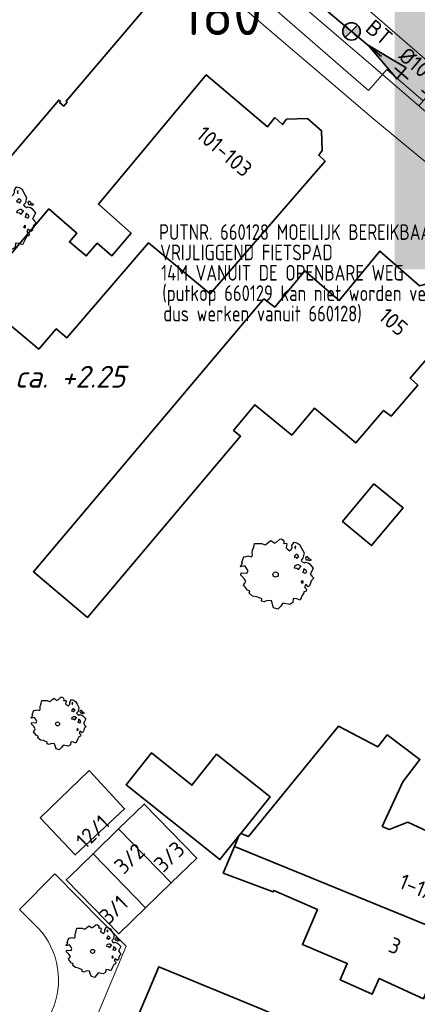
# Model space of a CAD drawing. Header units: metres. Extents: x 152391 to 157968, y 462336 to 467280.
# Tile 30 of 256: x 154865 to 154899, y 462645 to 462729. Entities that reach past the tile are written whole.
import ezdxf
from ezdxf.enums import TextEntityAlignment as Align

# ---------------------------------------------------------------- set-up
doc = ezdxf.new("R2010")
doc.units = ezdxf.units.M
doc.header["$LTSCALE"] = 0.75
doc.linetypes.add('RI-GWA_BETON', pattern=[22, 16, -2, 2, -2])
doc.layers.get('0').update_dxf_attribs({"lineweight": 25})
doc.layers.get('defpoints').update_dxf_attribs({"lineweight": 25})
for name, color, linetype, lineweight in [('B-GV-GR-BOOM-S', 252, 'Continuous', 25), ('B-WE-OG-BEBOUWING-GV', 6, 'Continuous', 35), ('B-WE-OG-BEBOUWING-T18', 1, 'Continuous', 18), ('B-WE-VH-VERHARDING_BETONSTRAATSTEEN-GV', 251, 'Continuous', 18), ('B-WE-VH-VERHARDING_STRAATBAKSTEEN-GV', 251, 'Continuous', 18), ('B-WE-VH-VERHARDING_TEGEL-GV', 251, 'Continuous', 18), ('N-OI-RI-BIJZONDERDERHEDEN-T18', 134, 'Continuous', 18), ('N-OI-RI-GWA_STROOMRICHTING-S @ 0.75', 14, 'Continuous', 35), ('N-OI-RI-GWA_TRANSPORTLEIDING_BETON_1000-G', 14, 'RI-GWA_BETON', 35), ('N-OI-RI-T50', 130, 'Continuous', 50), ('N-OI-WH-T25', 2, 'Continuous', 25)]:
    doc.layers.add(name, color=color, linetype=linetype, lineweight=lineweight)
doc.layers.add('N-OI-RI-VRIJVERVAL_HULPSTUK-S', color=210, linetype='Continuous', lineweight=35, plot=False)
doc.layers.add('X-XX-AL-TEKENBLAD_HULPLIJN-G', color=7, linetype='Continuous', lineweight=18, plot=False)
doc.styles.add('ARIAL', font='arialbd.ttf')
doc.styles.add('NLCS-ISO', font='isocpeur.ttf')
doc.styles.add('NLCS-ISO-M500-T18_CURSIEF', font='NLCS-ISO.ttf', dxfattribs={"oblique": 15, "height": 0.9})
doc.styles.add('NLCS-ISO-M750-T18', font='NLCS-ISO.ttf', dxfattribs={"height": 1.35})
doc.styles.add('NLCS-ISO-M750-T18_CURSIEF', font='NLCS-ISO.ttf', dxfattribs={"oblique": 15, "height": 1.35})
doc.styles.add('NLCS-ISO-M750-T50', font='NLCS-ISO.ttf', dxfattribs={"height": 3.75})

# ---------------------------------------------------------------- blocks, each defined once
blk = doc.blocks.new('*U11')
at = {"ltscale": 0.1}
blk.add_hatch(color=256, dxfattribs=at).paths.add_polyline_path([(-2.5, 0), (2.5, -0.83), (2.5, 0.83)])
at = {"ltscale": 0.1, "flags": 128}
blk.add_lwpolyline([(-2.5, 0), (2.5, -0.83), (2.5, 0.83)], close=True, dxfattribs=at)
at = {"ltscale": 0.1, "style": 'NLCS-ISO'}
for tag, p in [('BOBL', (-29.16, 0)), ('MAT', (-1, 0.5))]:
    blk.add_attdef(tag, text='', height=1.8, dxfattribs=at).set_placement(p, align=Align.BOTTOM_RIGHT)
for tag, p in [('DIA', (1, 0.5)), ('BOBR', (28.21, -0.01))]:
    blk.add_attdef(tag, text='', height=1.8, dxfattribs=at).set_placement(p, align=Align.BOTTOM_LEFT)
at = {"layer": 'defpoints', "ltscale": 0.1, "style": 'NLCS-ISO', "flags": 1}
blk.add_attdef('JVA', text='', height=1.8, dxfattribs=at).set_placement((0, -1), align=Align.TOP_CENTER)
blk = doc.blocks.new('SRI-HULP')
h = blk.add_hatch(color=256)
h.dxf.hatch_style = 1
h.paths.add_polyline_path([(-0.71, 0.71, 0.198912), (-1, 0, 0.198912), (-0.71, -0.71), (0, 0)])
h = blk.add_hatch(color=256)
h.dxf.hatch_style = 1
h.paths.add_polyline_path([(1, 0, 0.198912), (0.71, 0.71), (0, 0), (0.71, -0.71, 0.198912)])
for p, q in [((-0.71, 0.71), (0.71, -0.71)), ((-0.71, -0.71), (0.71, 0.71))]:
    blk.add_line(p, q)
blk.add_circle((0, 0), 1)
blk = doc.blocks.new('SGR-BOOM_31_50')
at = {"linetype": 'Continuous'}
for p, q in [((-1.479, 1.582), (-1.402, 1.78)), ((-1.402, 1.78), (-1.355, 1.999)), ((-1.355, 1.999), (-0.89, 1.999)), ((-0.89, 1.999), (-0.688, 1.911)), ((-0.688, 1.911), (-0.626, 1.933)), ((-0.626, 1.933), (-0.487, 2.064)), ((-0.487, 2.064), (-0.301, 2.196)), ((-0.301, 2.196), (-0.177, 2.108)), ((-0.177, 2.108), (-0.084, 2.02)), ((-0.084, 2.02), (0.087, 2.108)), ((0.087, 2.108), (0.273, 2.283)), ((0.273, 2.283), (0.351, 2.305)), ((0.351, 2.305), (0.444, 2.261)), ((0.444, 2.261), (0.521, 2.196)), ((0.537, 2.042), (0.506, 1.999)), ((0.506, 1.999), (0.707, 2.02)), ((0.521, 2.196), (0.537, 2.042)), ((0.723, 1.977), (0.676, 1.714)), ((0.676, 1.714), (0.754, 1.648)), ((0.707, 2.02), (0.723, 1.977)), ((1.002, 1.604), (1.064, 1.714)), ((1.048, 1.867), (1.188, 2.086)), ((1.064, 1.714), (1.048, 1.867)), ((1.188, 2.086), (1.358, 2.042)), ((1.296, 1.823), (1.234, 1.78)), ((1.234, 1.78), (1.265, 1.67)), ((1.281, 1.692), (1.296, 1.823)), ((1.358, 2.042), (1.545, 1.933)), ((1.545, 1.933), (1.669, 1.692)), ((-2.177, 0.772), (-2.038, 1.166)), ((-2.038, 1.166), (-1.944, 1.144)), ((-1.944, 1.144), (-1.789, 1.21)), ((-1.789, 1.21), (-1.572, 1.144)), ((-1.572, 1.144), (-1.495, 1.232)), ((-1.51, 1.451), (-1.479, 1.582)), ((-1.495, 1.232), (-1.51, 1.451)), ((0.754, 1.648), (0.924, 1.539)), ((0.924, 1.539), (1.002, 1.604)), ((1.25, 1.21), (1.188, 1.166)), ((1.188, 1.166), (1.234, 1.101)), ((1.234, 1.101), (1.312, 1.122)), ((1.296, 1.298), (1.25, 1.21)), ((1.265, 1.67), (1.281, 1.648)), ((1.374, 1.298), (1.296, 1.298)), ((1.312, 1.122), (1.374, 1.035)), ((1.436, 1.254), (1.374, 1.298)), ((1.374, 1.035), (1.436, 1.122)), ((1.498, 1.166), (1.436, 1.254)), ((1.436, 1.122), (1.498, 1.166)), ((1.762, 1.057), (1.638, 0.925)), ((1.638, 0.925), (1.7, 0.838)), ((1.669, 1.692), (1.839, 1.407)), ((1.839, 1.407), (1.762, 1.057)), ((1.963, 1.144), (1.917, 1.079)), ((1.917, 1.079), (1.948, 0.991)), ((1.948, 0.991), (2.041, 0.925)), ((2.056, 1.144), (1.963, 1.144)), ((2.041, 0.969), (2.18, 0.903)), ((2.041, 0.925), (2.056, 0.969)), ((2.165, 1.013), (2.056, 1.144)), ((2.304, 0.947), (2.165, 1.013)), ((2.18, 0.903), (2.304, 0.947)), ((-2.27, 0.487), (-2.208, 0.641)), ((-1.991, 0.553), (-2.27, 0.487)), ((-2.239, -0.038), (-2.224, 0.115)), ((-2.224, 0.115), (-1.851, 0.093)), ((-2.208, 0.641), (-2.131, 0.706)), ((-2.131, 0.706), (-2.177, 0.772)), ((-1.898, 0.444), (-1.991, 0.553)), ((-1.774, 0.246), (-1.898, 0.444)), ((-1.851, 0.093), (-1.774, 0.246)), ((1.234, 0.553), (1.188, 0.444)), ((1.188, 0.444), (1.374, 0.422)), ((1.405, 0.619), (1.234, 0.553)), ((1.374, 0.422), (1.483, 0.334)), ((1.483, 0.619), (1.405, 0.619)), ((1.622, 0.531), (1.483, 0.619)), ((1.483, 0.334), (1.607, 0.487)), ((1.607, 0.487), (1.653, 0.553)), ((1.7, 0.838), (1.839, 0.75)), ((1.793, 0.246), (1.746, 0.137)), ((1.911, 0.065), (1.746, 0.137)), ((1.808, 0.4), (1.793, 0.312)), ((1.793, 0.312), (1.793, 0.246)), ((1.901, 0.312), (1.808, 0.4)), ((1.839, 0.75), (1.917, 0.794)), ((1.963, 0.268), (1.901, 0.312)), ((1.911, 0.065), (2.01, 0.181)), ((1.917, 0.794), (2.087, 0.75)), ((2.01, 0.181), (1.963, 0.268)), ((2.087, 0.75), (2.18, 0.684)), ((2.18, 0.684), (2.413, 0.422)), ((2.289, 0.137), (2.227, 0.049)), ((2.227, 0.049), (2.351, -0.126)), ((2.413, 0.422), (2.289, 0.137)), ((-2.053, -0.235), (-2.239, -0.038)), ((-2.069, -0.673), (-1.991, -0.564)), ((-1.805, -1.002), (-2.069, -0.673)), ((-1.913, -0.433), (-2.053, -0.235)), ((-1.991, -0.564), (-1.913, -0.433)), ((1.715, -0.389), (1.653, -0.476)), ((1.653, -0.476), (1.669, -0.564)), ((1.684, -0.564), (1.777, -0.542)), ((1.777, -0.454), (1.715, -0.389)), ((1.777, -0.542), (1.777, -0.454)), ((1.948, -0.63), (1.855, -0.783)), ((1.855, -0.783), (1.901, -0.849)), ((2.103, -0.783), (1.948, -0.63)), ((2.211, -0.695), (2.103, -0.783)), ((2.242, -0.564), (2.211, -0.695)), ((2.289, -0.411), (2.242, -0.564)), ((2.459, -0.235), (2.289, -0.411)), ((2.351, -0.126), (2.459, -0.235)), ((-1.665, -1.046), (-1.805, -1.002)), ((-1.696, -1.199), (-1.665, -1.046)), ((-1.479, -1.396), (-1.696, -1.199)), ((-1.216, -1.44), (-1.479, -1.396)), ((-0.89, -1.571), (-1.216, -1.44)), ((-0.906, -1.725), (-0.89, -1.571)), ((-0.533, -1.681), (-0.735, -1.769)), ((-0.254, -1.703), (-0.533, -1.681)), ((1.126, -1.55), (1.11, -1.812)), ((1.374, -1.571), (1.126, -1.55)), ((1.576, -1.659), (1.374, -1.571)), ((1.715, -1.352), (1.576, -1.659)), ((1.808, -1.177), (1.715, -1.352)), ((1.824, -1.112), (1.808, -1.177)), ((1.979, -1.068), (1.824, -1.112)), ((1.901, -0.849), (1.994, -0.936)), ((1.994, -0.936), (1.979, -1.068)), ((-0.735, -1.769), (-0.906, -1.725)), ((-0.208, -1.9), (-0.254, -1.703)), ((-0.177, -1.988), (-0.208, -1.9)), ((-0.13, -2.141), (-0.177, -1.988)), ((0.149, -2.229), (-0.13, -2.141)), ((0.335, -2.031), (0.149, -2.229)), ((0.475, -1.834), (0.335, -2.031)), ((0.909, -1.922), (0.475, -1.834)), ((1.11, -1.812), (0.909, -1.922))]:
    blk.add_line(p, q, dxfattribs=at)
blk.add_circle((0, 0), 0.169, dxfattribs=at)
blk = doc.blocks.new('SGR-BOOM_50_100')
at = {"linetype": 'Continuous'}
for p, q in [((-1.869, 2.373), (-1.807, 2.665)), ((-1.807, 2.665), (-1.187, 2.665)), ((-1.187, 2.665), (-0.918, 2.548)), ((-0.918, 2.548), (-0.835, 2.577)), ((-0.835, 2.577), (-0.649, 2.752)), ((-0.649, 2.752), (-0.401, 2.928)), ((-0.401, 2.928), (-0.236, 2.811)), ((-0.236, 2.811), (-0.112, 2.694)), ((-0.112, 2.694), (0.116, 2.811)), ((0.116, 2.811), (0.364, 3.044)), ((0.364, 3.044), (0.467, 3.074)), ((0.467, 3.074), (0.591, 3.015)), ((0.591, 3.015), (0.695, 2.928)), ((0.715, 2.723), (0.674, 2.665)), ((0.674, 2.665), (0.943, 2.694)), ((0.695, 2.928), (0.715, 2.723)), ((0.964, 2.636), (0.902, 2.285)), ((0.943, 2.694), (0.964, 2.636)), ((1.398, 2.49), (1.584, 2.782)), ((1.584, 2.782), (1.811, 2.723)), ((1.811, 2.723), (2.059, 2.577)), ((2.059, 2.577), (2.225, 2.256)), ((-2.014, 1.935), (-1.972, 2.11)), ((-1.993, 1.643), (-2.014, 1.935)), ((-1.972, 2.11), (-1.869, 2.373)), ((0.902, 2.285), (1.005, 2.198)), ((1.005, 2.198), (1.232, 2.052)), ((1.232, 2.052), (1.336, 2.139)), ((1.336, 2.139), (1.418, 2.285)), ((1.418, 2.285), (1.398, 2.49)), ((1.729, 2.431), (1.646, 2.373)), ((1.646, 2.373), (1.687, 2.227)), ((1.729, 1.73), (1.667, 1.613)), ((1.687, 2.227), (1.708, 2.198)), ((1.708, 2.256), (1.729, 2.431)), ((1.832, 1.73), (1.729, 1.73)), ((1.915, 1.672), (1.832, 1.73)), ((2.225, 2.256), (2.452, 1.876)), ((2.452, 1.876), (2.349, 1.409)), ((-3.027, 0.65), (-2.944, 0.854)), ((-2.944, 0.854), (-2.841, 0.942)), ((-2.903, 1.029), (-2.717, 1.555)), ((-2.841, 0.942), (-2.903, 1.029)), ((-2.717, 1.555), (-2.593, 1.526)), ((-2.593, 1.526), (-2.386, 1.613)), ((-2.386, 1.613), (-2.096, 1.526)), ((-2.096, 1.526), (-1.993, 1.643)), ((1.667, 1.613), (1.584, 1.555)), ((1.584, 1.555), (1.646, 1.467)), ((1.646, 1.467), (1.749, 1.497)), ((1.749, 1.497), (1.832, 1.38)), ((1.832, 1.38), (1.915, 1.497)), ((1.997, 1.555), (1.915, 1.672)), ((1.915, 1.497), (1.997, 1.555)), ((2.349, 1.409), (2.183, 1.234)), ((2.183, 1.234), (2.266, 1.117)), ((2.266, 1.117), (2.452, 1)), ((2.452, 1), (2.556, 1.059)), ((2.618, 1.526), (2.556, 1.438)), ((2.556, 1.438), (2.597, 1.321)), ((2.556, 1.059), (2.783, 1)), ((2.597, 1.321), (2.721, 1.234)), ((2.742, 1.526), (2.618, 1.526)), ((2.721, 1.292), (2.907, 1.205)), ((2.721, 1.234), (2.742, 1.292)), ((2.886, 1.351), (2.742, 1.526)), ((2.783, 1), (2.907, 0.913)), ((3.072, 1.263), (2.886, 1.351)), ((2.907, 1.205), (3.072, 1.263)), ((2.907, 0.913), (3.217, 0.562)), ((-2.655, 0.737), (-3.027, 0.65)), ((-2.985, -0.051), (-2.965, 0.153)), ((-2.965, 0.153), (-2.469, 0.124)), ((-2.531, 0.591), (-2.655, 0.737)), ((-2.365, 0.329), (-2.531, 0.591)), ((-2.469, 0.124), (-2.365, 0.329)), ((1.646, 0.737), (1.584, 0.591)), ((1.584, 0.591), (1.832, 0.562)), ((1.873, 0.825), (1.646, 0.737)), ((1.832, 0.562), (1.977, 0.445)), ((1.977, 0.825), (1.873, 0.825)), ((2.163, 0.708), (1.977, 0.825)), ((1.977, 0.445), (2.142, 0.65)), ((2.142, 0.65), (2.204, 0.737)), ((2.39, 0.329), (2.328, 0.183)), ((2.549, 0.087), (2.328, 0.183)), ((2.411, 0.533), (2.39, 0.416)), ((2.39, 0.416), (2.39, 0.329)), ((2.535, 0.416), (2.411, 0.533)), ((2.618, 0.358), (2.535, 0.416)), ((2.549, 0.087), (2.68, 0.241)), ((2.68, 0.241), (2.618, 0.358)), ((3.052, 0.183), (2.969, 0.066)), ((2.969, 0.066), (3.135, -0.168)), ((3.217, 0.562), (3.052, 0.183)), ((-2.737, -0.314), (-2.985, -0.051)), ((-2.758, -0.898), (-2.655, -0.752)), ((-2.551, -0.577), (-2.737, -0.314)), ((-2.655, -0.752), (-2.551, -0.577)), ((2.287, -0.518), (2.204, -0.635)), ((2.204, -0.635), (2.225, -0.752)), ((2.245, -0.752), (2.37, -0.723)), ((2.37, -0.606), (2.287, -0.518)), ((2.37, -0.723), (2.37, -0.606)), ((2.597, -0.84), (2.473, -1.044)), ((2.804, -1.044), (2.597, -0.84)), ((2.99, -0.752), (2.948, -0.927)), ((3.052, -0.548), (2.99, -0.752)), ((3.279, -0.314), (3.052, -0.548)), ((3.135, -0.168), (3.279, -0.314)), ((-2.407, -1.336), (-2.758, -0.898)), ((-2.22, -1.394), (-2.407, -1.336)), ((-2.262, -1.599), (-2.22, -1.394)), ((-1.972, -1.862), (-2.262, -1.599)), ((2.411, -1.57), (2.287, -1.803)), ((2.432, -1.482), (2.411, -1.57)), ((2.638, -1.424), (2.432, -1.482)), ((2.473, -1.044), (2.535, -1.132)), ((2.535, -1.132), (2.659, -1.248)), ((2.659, -1.248), (2.638, -1.424)), ((2.948, -0.927), (2.804, -1.044)), ((-1.621, -1.92), (-1.972, -1.862)), ((-1.187, -2.095), (-1.621, -1.92)), ((-1.207, -2.3), (-1.187, -2.095)), ((-0.98, -2.358), (-1.207, -2.3)), ((-0.711, -2.241), (-0.98, -2.358)), ((-0.339, -2.271), (-0.711, -2.241)), ((-0.277, -2.533), (-0.339, -2.271)), ((-0.236, -2.65), (-0.277, -2.533)), ((0.633, -2.446), (0.447, -2.709)), ((1.212, -2.563), (0.633, -2.446)), ((1.48, -2.417), (1.212, -2.563)), ((1.501, -2.066), (1.48, -2.417)), ((1.832, -2.095), (1.501, -2.066)), ((2.101, -2.212), (1.832, -2.095)), ((2.287, -1.803), (2.101, -2.212)), ((-0.174, -2.855), (-0.236, -2.65)), ((0.199, -2.971), (-0.174, -2.855)), ((0.447, -2.709), (0.199, -2.971))]:
    blk.add_line(p, q, dxfattribs=at)
blk.add_circle((0, 0), 0.225, dxfattribs=at)

msp = doc.modelspace()

# ---------------------------------------------------------------- linework, layer by layer
at = {"layer": 'B-WE-OG-BEBOUWING-GV'}
for points in [[(154865.339, 462736.747), (154857.736, 462727.862), (154858.049, 462727.594), (154853.667, 462722.472), (154862.032, 462715.314), (154868, 462722.288), (154868.148, 462722.161), (154868.066, 462722.065), (154868.417, 462721.765), (154868.716, 462722.115), (154868.617, 462722.199), (154875.343, 462730.06)], [(154861.773, 462704.62), (154866.281, 462700.883), (154867.775, 462702.636), (154868.678, 462701.839), (154875.702, 462710.005), (154881.012, 462705.622), (154890.877, 462717.044), (154890.326, 462717.543), (154890.625, 462717.944), (154890.571, 462719.644), (154889.368, 462720.689), (154887.569, 462720.635), (154887.221, 462720.184), (154886.57, 462720.782), (154885.922, 462719.98), (154880.663, 462724.465), (154871.397, 462713.343), (154874.201, 462710.851), (154872.557, 462708.898), (154871.305, 462709.993), (154870.358, 462708.892), (154868.906, 462710.087), (154869.553, 462710.839), (154867.15, 462712.931), (154861.62, 462706.368)]]:
    msp.add_lwpolyline(points, dxfattribs=at)
for points in [[(154902.178, 462705.029), (154900.275, 462706.674), (154898.977, 462706.321), (154895.572, 462709.311), (154892.083, 462705.053), (154889.129, 462707.595), (154886.557, 462704.486), (154885.602, 462705.192), (154865.818, 462681.736), (154870.47, 462677.814), (154883.61, 462693.393), (154883.016, 462693.894), (154884.836, 462696.103), (154888.007, 462693.483), (154889.961, 462695.802), (154893.513, 462692.809), (154895.905, 462695.615), (154896.556, 462695.117), (154898.848, 462697.772), (154898.197, 462698.371), (154902.483, 462703.381), (154902.082, 462703.73)], [(154895.074, 462689.308), (154892.379, 462686.046), (154894.873, 462683.986), (154897.569, 462687.249)], [(154883.638, 462659.242), (154883.466, 462659.027), (154883.089, 462658.126), (154901.588, 462650.565), (154903.848, 462656.094), (154900.346, 462657.735), (154899.643, 462659.433), (154897.991, 462660.228), (154896.393, 462659.575), (154895.79, 462659.853), (154897.541, 462663.695), (154899.015, 462665.604), (154896.205, 462667.713), (154895.401, 462666.704), (154892.035, 462668.469), (154884.288, 462658.969)], [(154875.177, 462662.313), (154881.844, 462656.994), (154883.466, 462659.027), (154883.638, 462659.242), (154886.145, 462662.386), (154881.553, 462666.05), (154879.433, 462663.392), (154875.953, 462666.168), (154873.886, 462663.576), (154873.772, 462663.434)], [(154870.594, 462664.655), (154866.406, 462660.595), (154869.413, 462657.404), (154873.651, 462661.364)], [(154873.141, 462659.637), (154877.653, 462654.989), (154879.852, 462657.124), (154875.34, 462661.772)], [(154877.653, 462654.989), (154873.141, 462659.637), (154870.941, 462657.501), (154875.454, 462652.854)], [(154883.089, 462658.126), (154882.127, 462655.831), (154886.41, 462654.214), (154886.461, 462654.35), (154890.213, 462652.709), (154888.922, 462649.707), (154892.774, 462648.067), (154892.177, 462646.666), (154894.929, 462645.424), (154895.526, 462646.774), (154899.328, 462645.035), (154901.588, 462650.565)], [(154875.454, 462652.854), (154870.941, 462657.501), (154868.878, 462655.499), (154868.638, 462655.266), (154873.15, 462650.618)], [(154874.167, 462642.016), (154894.063, 462633.521), (154896.303, 462638.812), (154896.31, 462638.829), (154896.543, 462639.379), (154892.109, 462641.272), (154885.487, 462644.099), (154876.604, 462647.784)]]:
    msp.add_lwpolyline(points, close=True, dxfattribs=at)
at = {"layer": 'B-WE-VH-VERHARDING_BETONSTRAATSTEEN-GV'}
for points in [[(154882.676, 462735.79), (154887.865, 462731.297), (154895.818, 462724.492), (154896.178, 462724.908), (154899.291, 462722.216), (154900.768, 462723.949), (154901.125, 462724.368), (154893.663, 462730.847), (154869.513, 462751.682), (154865.218, 462755.387), (154811.638, 462801.521)], [(154905.809, 462727.386), (154899.236, 462731.935), (154898.817, 462731.313), (154894.295, 462731.383), (154893.663, 462730.847), (154901.125, 462724.368), (154902.34, 462726.007)]]:
    msp.add_lwpolyline(points, dxfattribs=at)
for points in [[(154895.818, 462724.492), (154887.865, 462731.297), (154886.752, 462729.921), (154894.618, 462723.118)], [(154899.291, 462722.216), (154896.178, 462724.908), (154895.818, 462724.492), (154898.934, 462721.797)]]:
    msp.add_lwpolyline(points, close=True, dxfattribs=at)
at = {"layer": 'B-WE-VH-VERHARDING_STRAATBAKSTEEN-GV'}
msp.add_lwpolyline([(154867.382, 462643.904), (154862.542, 462632.293), (154860.515, 462627.43), (154863.948, 462625.958), (154873.793, 462649.564), (154867.648, 462655.78), (154864.617, 462652.701), (154866.237, 462651.106)], dxfattribs=at)
msp.add_lwpolyline([(154867.382, 462643.904), (154862.542, 462632.293), (154860.515, 462627.43), (154863.948, 462625.958), (154873.793, 462649.564), (154867.648, 462655.78), (154864.617, 462652.701), (154866.237, 462651.106)], dxfattribs=at)
msp.add_lwpolyline([(154866.237, 462651.106, -0.299794), (154867.382, 462643.904)], format="xyb", dxfattribs=at)
msp.add_lwpolyline([(154866.237, 462651.106, -0.299794), (154867.382, 462643.904)], format="xyb", dxfattribs=at)
at = {"layer": 'B-WE-VH-VERHARDING_TEGEL-GV'}
for points in [[(154793.289, 462808.385), (154796.16, 462805.895), (154809.882, 462793.998), (154823.648, 462782.034), (154852.441, 462757.368), (154860.698, 462749.977), (154864.959, 462746.345), (154895.073, 462720.658), (154921.197, 462699.024)], [(154908.258, 462713.735), (154898.934, 462721.797), (154895.818, 462724.492), (154894.618, 462723.118), (154886.752, 462729.921), (154887.865, 462731.297)]]:
    msp.add_lwpolyline(points, dxfattribs=at)
at = {"layer": 'N-OI-RI-GWA_TRANSPORTLEIDING_BETON_1000-G'}
msp.add_line((154873.91, 462744.38), (154918.09, 462707.2), dxfattribs=at)

# ---------------------------------------------------------------- block references
at = {"layer": 'B-GV-GR-BOOM-S', "transparency": 33554559}
for name, p in [('SGR-BOOM_50_100', (154862.78, 462712.043)), ('SGR-BOOM_50_100', (154886.624, 462681.5)), ('SGR-BOOM_31_50', (154867.894, 462668.664)), ('SGR-BOOM_31_50', (154870.903, 462649.103))]:
    msp.add_blockref(name, p, dxfattribs=at)
at = {"layer": 'N-OI-RI-GWA_STROOMRICHTING-S @ 0.75', "xscale": 0.75, "yscale": 0.75, "zscale": 0.75, "rotation": 319.9174680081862}
msp.add_blockref('*U11', (154896, 462725.79), dxfattribs=at).add_auto_attribs({'MAT': 'BT', 'DIA': '%%c1000', 'BOBL': '0.82', 'BOBR': '0.96'})
msp.add_blockref('*U11', (154896, 462725.79), dxfattribs=at).add_auto_attribs({'MAT': 'BT', 'DIA': '%%c1000', 'BOBL': '0.82', 'BOBR': '0.96'})
at = {"layer": 'N-OI-RI-VRIJVERVAL_HULPSTUK-S', "xscale": 0.75, "yscale": 0.75, "zscale": 0.75}
msp.add_blockref('SRI-HULP', (154893.141, 462728.188), dxfattribs=at)

# ---------------------------------------------------------------- texts
at = {"layer": 'B-WE-OG-BEBOUWING-T18', "style": 'NLCS-ISO-M750-T18'}
for s, rotation, p in [('101-103', 319.5, (154882.231, 462717.871)), ('105', 318.7, (154896.746, 462703.219)), ('12/1', 44.1, (154870.91, 462659.39)), ('3/3', 44.1, (154877.489, 462657.256)), ('3/2', 44.2, (154874.072, 462657.087)), ('1-1A', 337.8, (154898.907, 462654.577)), ('3/1', 44.1, (154872.71, 462652.7)), ('3', 337.8, (154896.869, 462649.59))]:
    msp.add_text(s, height=1.35, rotation=rotation, dxfattribs=at).set_placement(p, align=Align.MIDDLE)
at = {"layer": 'N-OI-RI-BIJZONDERDERHEDEN-T18', "style": 'NLCS-ISO-M750-T18_CURSIEF', "width": 0.8}
for s, p in [('PUTNR. 660128 MOEILIJK BEREIKBAAR', (154876.616, 462710.265)), ('VRIJLIGGEND FIETSPAD', (154876.706, 462708.515)), ('14M VANUIT DE OPENBARE WEG', (154876.796, 462706.764)), ('(putkop 660129 kan niet worden verwijderd', (154876.886, 462705.013)), ('dus werken vanuit 660128)', (154876.977, 462703.262))]:
    msp.add_text(s, height=1.35, dxfattribs=at).set_placement(p)
at = {"layer": 'N-OI-RI-T50', "style": 'NLCS-ISO-M750-T50'}
msp.add_text('180', height=3.75, dxfattribs=at).set_placement((154878.498, 462727.87))
at = {"layer": 'N-OI-WH-T25', "style": 'NLCS-ISO-M500-T18_CURSIEF', "oblique": 15}
msp.add_text('HOOGST GEMETEN GRONDWATERSTAND ca. +2.25', height=1.875, dxfattribs=at).set_placement((154846.291, 462697.005), align=Align.BOTTOM_CENTER)
at = {"layer": 'X-XX-AL-TEKENBLAD_HULPLIJN-G', "style": 'ARIAL'}
msp.add_text('H', height=100, dxfattribs=at).set_placement((154825.499, 462707.723))

doc.saveas('drawing.dxf')
